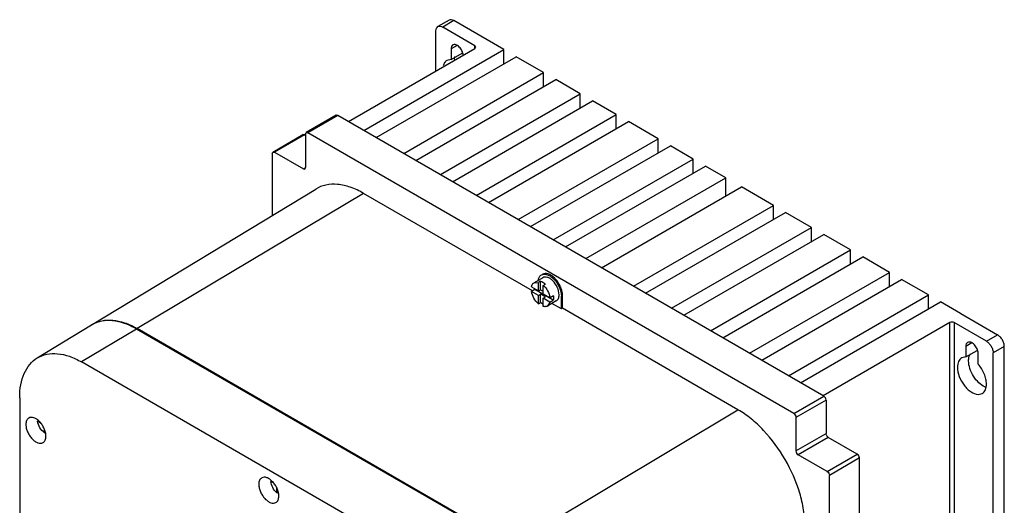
# Model space of a CAD drawing. Header units: millimetres. Extents: x 46 to 359, y 65 to 501.
# Tile 2 of 2: x 46 to 359, y 347 to 501. Entities that reach past the tile are written whole.
import ezdxf

# ---------------------------------------------------------------- set-up
doc = ezdxf.new("R2010")
doc.units = ezdxf.units.MM
doc.header["$LTSCALE"] = 36.75625
doc.layers.get('0').update_dxf_attribs({"linetype": 'CONTINUOUS'})

msp = doc.modelspace()

# ---------------------------------------------------------------- linework, layer by layer
at = {"color": 7}
for p, q in [((182.48, 500.35), (178.95, 498.31)), ((183.98, 500.21), (180.45, 498.16)), ((199.9, 491.02), (183.98, 500.21)), ((178.33, 484.28), (178.33, 496.94)), ((190.7, 492.25), (180.45, 498.16)), ((150.54, 468.24), (190.7, 491.43)), ((155.49, 465.38), (199.9, 491.02)), ((185.01, 492.35), (183.1, 491.24)), ((183.1, 491.24), (183.1, 487.89)), ((190.7, 491.43), (190.7, 492.25)), ((190.99, 491.84), (190.7, 492.25)), ((190.7, 491.43), (190.99, 491.84)), ((199.9, 486.54), (199.9, 491.02)), ((159.37, 463.14), (203.77, 488.78)), ((183.1, 487.89), (181.79, 487.59)), ((183.1, 487.89), (186.63, 489.93)), ((186.63, 490.32), (186.63, 489.93)), ((212.49, 483.75), (203.77, 488.78)), ((168.09, 458.11), (212.49, 483.75)), ((171.96, 455.87), (216.37, 481.51)), ((212.49, 479.27), (212.49, 483.75)), ((224.12, 477.04), (216.37, 481.51)), ((179.71, 451.4), (224.12, 477.04)), ((224.12, 472.56), (224.12, 477.04)), ((183.58, 449.16), (227.99, 474.8)), ((235.5, 470.46), (227.99, 474.8)), ((146.71, 470.21), (137.17, 464.7)), ((147.21, 470.16), (137.67, 464.65)), ((147.21, 470.16), (146.71, 470.21)), ((301.36, 381.16), (147.21, 470.16)), ((191.09, 444.83), (235.5, 470.46)), ((235.5, 465.99), (235.5, 470.46)), ((194.97, 442.59), (239.37, 468.23)), ((248.82, 462.77), (239.37, 468.23)), ((126.56, 458.57), (136.11, 464.08)), ((136.61, 464.04), (127.06, 458.52)), ((136.61, 464.04), (136.11, 464.08)), ((136.61, 464.04), (136.96, 463.83)), ((136.96, 464.24), (137.17, 464.7)), ((136.96, 464.24), (136.96, 453.63)), ((137.17, 464.7), (137.67, 464.65)), ((291.82, 375.65), (137.67, 464.65)), ((204.41, 437.14), (248.82, 462.77)), ((248.82, 458.3), (248.82, 462.77)), ((208.29, 434.9), (252.69, 460.54)), ((259.96, 456.34), (252.69, 460.54)), ((126.35, 458.12), (126.56, 458.57)), ((126.35, 458.12), (126.35, 438.47)), ((126.56, 458.57), (127.06, 458.52)), ((127.06, 458.52), (136.25, 453.22)), ((215.55, 430.7), (259.96, 456.34)), ((259.96, 451.87), (259.96, 456.34)), ((136.25, 453.22), (136.96, 453.63)), ((136.25, 453.22), (136.75, 453.17)), ((136.75, 453.17), (136.96, 453.63)), ((219.43, 428.47), (263.83, 454.11)), ((270.25, 450.4), (263.83, 454.11)), ((225.84, 424.76), (270.25, 450.4)), ((270.25, 444.67), (270.25, 450.4)), ((69.29, 403.87), (140.16, 446.84)), ((230.81, 421.9), (275.21, 447.53)), ((285.39, 441.66), (275.21, 447.53)), ((155.34, 445.46), (83.57, 402.58)), ((208.92, 414.53), (155.34, 445.46)), ((240.98, 416.02), (285.39, 441.66)), ((285.39, 437.19), (285.39, 441.66)), ((244.85, 413.79), (289.26, 439.43)), ((297.49, 434.67), (289.26, 439.43)), ((253.09, 409.03), (297.49, 434.67)), ((297.49, 430.2), (297.49, 434.67)), ((256.96, 406.8), (301.37, 432.43)), ((309.84, 427.54), (301.37, 432.43)), ((265.44, 401.9), (309.84, 427.54)), ((269.31, 399.67), (313.72, 425.3)), ((309.84, 423.07), (309.84, 427.54)), ((322.2, 420.41), (313.72, 425.3)), ((212.26, 418.73), (209.43, 417.09)), ((277.79, 394.77), (322.2, 420.41)), ((322.2, 415.94), (322.2, 420.41)), ((208.61, 415.79), (210.83, 414.51)), ((209.43, 417.09), (210.83, 417.2)), ((211.54, 417.61), (210.83, 417.2)), ((210.83, 414.51), (210.83, 417.2)), ((211.54, 414.92), (211.54, 417.61)), ((212.36, 416.3), (213.07, 416.7)), ((212.36, 413.63), (212.36, 416.3)), ((281.66, 392.54), (326.07, 418.17)), ((334.55, 413.28), (326.07, 418.17)), ((209.69, 414.97), (208.63, 414.36)), ((210.83, 413.08), (208.63, 414.36)), ((215.55, 411.58), (209.69, 414.97)), ((210.83, 414.51), (211.54, 414.92)), ((210.83, 413.08), (211.54, 413.49)), ((210.83, 410.47), (210.83, 413.08)), ((211.54, 414.92), (212.36, 414.45)), ((211.54, 410.88), (211.54, 413.49)), ((213.07, 412.61), (211.54, 413.49)), ((212.36, 413.63), (214.51, 412.39)), ((212.36, 412.2), (213.07, 412.61)), ((215.57, 413), (214.51, 412.39)), ((218.45, 413.11), (218.1, 412.9)), ((218.1, 408.81), (218.1, 412.9)), ((218.45, 409.02), (218.45, 413.11)), ((290.14, 387.64), (334.55, 413.28)), ((334.55, 408.81), (334.55, 413.28)), ((210.83, 410.47), (211.54, 410.88)), ((212.36, 409.61), (212.36, 412.2)), ((214.49, 410.97), (212.36, 412.2)), ((216.51, 411.37), (213.68, 409.73)), ((214.49, 410.97), (213.68, 409.73)), ((214.49, 410.97), (215.55, 411.58)), ((218.1, 408.81), (215.1, 410.55)), ((294.01, 385.4), (338.42, 411.04)), ((344.78, 407.37), (338.42, 411.04)), ((218.45, 409.02), (218.1, 408.81)), ((274.14, 376.88), (218.45, 409.02)), ((344.85, 407.33), (356.52, 400.6)), ((51.84, 393.28), (69.08, 403.73)), ((341.31, 404.47), (301.15, 381.29)), ((341.31, 130.46), (341.31, 404.47)), ((342.73, 404.47), (342.73, 130.46)), ((352.98, 398.55), (342.73, 404.47)), ((83.36, 402.44), (65.9, 392)), ((202.16, 333.85), (83.36, 402.44)), ((202.37, 333.99), (83.57, 402.58)), ((352.98, 398.55), (356.52, 400.6)), ((348.36, 398.05), (346.44, 396.94)), ((346.44, 396.94), (346.44, 393.59)), ((358.64, 396.92), (355.1, 394.88)), ((358.64, 127.8), (358.64, 396.92)), ((346.44, 393.59), (349.98, 395.63)), ((349.98, 396.02), (349.98, 395.63)), ((350.33, 391.34), (350.33, 394.7)), ((355.1, 125.76), (355.1, 394.88)), ((184.69, 323.42), (65.9, 392)), ((346.44, 393.59), (345.13, 393.28)), ((291.82, 375.65), (301.36, 381.16)), ((350.33, 381.72), (351.63, 382.02)), ((46.25, 380.66), (46.25, 170)), ((302.07, 379.94), (292.52, 374.43)), ((302.07, 379.94), (302.07, 369.32)), ((202.37, 333.99), (274.14, 376.88)), ((52.2, 373.37), (51.91, 373.2)), ((52.8, 372.68), (51.91, 373.2)), ((292.52, 374.43), (292.52, 363.81)), ((54.09, 369.58), (54.09, 370.54)), ((54.09, 369.58), (54.44, 369.78)), ((292.52, 363.81), (302.07, 369.32)), ((302.78, 368.1), (293.23, 362.59)), ((311.97, 362.79), (302.78, 368.1)), ((302.42, 357.28), (293.23, 362.59)), ((302.42, 357.28), (311.97, 362.79)), ((312.68, 361.57), (303.13, 356.06)), ((312.68, 110.08), (312.68, 361.57)), ((126.24, 354.3), (125.91, 354.11)), ((126.74, 353.64), (125.91, 354.11)), ((303.13, 104.57), (303.13, 356.06)), ((127.85, 350.54), (127.85, 352.06)), ((127.85, 350.54), (128.18, 350.73))]:
    msp.add_line(p, q, dxfattribs=at)
for centre, radius, start, end in [((210.7, 413.22), 7.52, 43.5807, 46.249), ((209.82, 412.38), 8.73, 22.2197, 24.8954), ((214.77, 415.85), 5.16, 187.2951, 189.8347), ((214.33, 413.93), 4.13, 236.3927, 241.5067), ((73.95, 395.71), 9.39, 120.6273, 121.2277), ((74.17, 395.82), 9.42, 122.1234, 122.5959), ((74.16, 395.83), 9.4, 121.2278, 122.1235), ((73.95, 395.71), 9.38, 119.9168, 120.6273), ((70.42, 379.79), 26.31, 60.0003, 60.3684), ((354.41, 388.52), 4.82, 246.43, 249.3398)]:
    msp.add_arc(centre, radius, start, end, dxfattribs=at)
for points, knots in [([(183.98, 500.21), (183.73, 500.35), (183.24, 500.56), (182.68, 500.47), (182.48, 500.35)], [0, 0, 0, 0, 0.550833, 1, 1, 1, 1]), ([(178.33, 496.94), (178.33, 497.23), (178.39, 497.76), (178.74, 498.2), (178.95, 498.31)], [0, 0, 0, 0, 0.550834, 1, 1, 1, 1]), ([(178.95, 498.31), (179.15, 498.43), (179.7, 498.51), (180.2, 498.31), (180.45, 498.16)], [0, 0, 0, 0, 0.449168, 1, 1, 1, 1]), ([(183.67, 492.5), (183.48, 492.4), (183.16, 492), (183.1, 491.51), (183.1, 491.24)], [0, 0, 0, 0, 0.44917, 1, 1, 1, 1]), ([(186.98, 489.22), (186.94, 489.7), (186.63, 490.67), (185.93, 491.69), (185.2, 492.3), (184.66, 492.58), (184.13, 492.67), (183.8, 492.58), (183.67, 492.5)], [0, 0, 0, 0, 0.276876, 0.566793, 0.698735, 0.814452, 0.913073, 1, 1, 1, 1]), ([(181.79, 487.59), (181.5, 487.42), (180.96, 486.9), (180.68, 486.22), (180.59, 485.85)], [0, 0, 0, 0, 0.47109, 1, 1, 1, 1]), ([(184.13, 487.89), (184.15, 487.98), (184.25, 488.31), (184.39, 488.63), (184.53, 488.85)], [0, 0, 0, 0, 0.26343, 1, 1, 1, 1]), ([(155.34, 445.46), (154.01, 446.23), (151.35, 447.49), (147.27, 448.46), (143.44, 448.32), (141.15, 447.44), (140.16, 446.84)], [0, 0, 0, 0, 0.290198, 0.549327, 0.782173, 1, 1, 1, 1]), ([(210.77, 418.1), (210.84, 418.42), (211.06, 419), (211.52, 419.45), (211.76, 419.59)], [0, 0, 0, 0, 0.531132, 1, 1, 1, 1]), ([(211.76, 419.59), (212.03, 419.74), (212.69, 419.91), (213.75, 419.7), (214.84, 419.1), (215.5, 418.52), (215.82, 418.18)], [0, 0, 0, 0, 0.198545, 0.425833, 0.694156, 1, 1, 1, 1]), ([(215.9, 418.65), (215.59, 418.95), (214.97, 419.45), (213.95, 419.95), (212.97, 420.11), (212.36, 419.94), (212.12, 419.8)], [0, 0, 0, 0, 0.303824, 0.570296, 0.798174, 1, 1, 1, 1]), ([(215.34, 417.79), (215.09, 418.03), (214.58, 418.44), (213.75, 418.85), (212.95, 418.98), (212.46, 418.84), (212.26, 418.73)], [0, 0, 0, 0, 0.303924, 0.570477, 0.798322, 1, 1, 1, 1]), ([(208.61, 415.79), (208.62, 415.84), (208.66, 416.03), (208.72, 416.21), (208.78, 416.33)], [0, 0, 0, 0, 0.260143, 1, 1, 1, 1]), ([(208.78, 416.33), (208.8, 416.38), (208.89, 416.56), (209, 416.73), (209.1, 416.83)], [0, 0, 0, 0, 0.260892, 1, 1, 1, 1]), ([(211.54, 417.61), (211.67, 417.57), (212.23, 417.36), (212.72, 417.01), (213.07, 416.7)], [0, 0, 0, 0, 0.226622, 1, 1, 1, 1]), ([(212.36, 416.3), (212.92, 415.79), (213.85, 414.57), (214.39, 413.13), (214.51, 412.39)], [0, 0, 0, 0, 0.503338, 1, 1, 1, 1]), ([(217.39, 413.31), (217.39, 414.12), (216.93, 415.79), (215.96, 417.19), (215.34, 417.79)], [0, 0, 0, 0, 0.483359, 1, 1, 1, 1]), ([(215.82, 418.18), (216.51, 417.44), (217.59, 415.78), (218.1, 413.84), (218.1, 412.9)], [0, 0, 0, 0, 0.519261, 1, 1, 1, 1]), ([(217.74, 416.05), (217.64, 416.27), (217.2, 417.11), (216.64, 417.89), (216.15, 418.41)], [0, 0, 0, 0, 0.252995, 1, 1, 1, 1]), ([(218.45, 413.11), (218.45, 413.31), (218.4, 414.19), (218.16, 415.05), (217.9, 415.68)], [0, 0, 0, 0, 0.231625, 1, 1, 1, 1]), ([(210.83, 410.47), (210.26, 410.97), (209.31, 412.18), (208.75, 413.61), (208.63, 414.36)], [0, 0, 0, 0, 0.501254, 1, 1, 1, 1]), ([(215.57, 413), (215.58, 412.94), (215.61, 412.71), (215.63, 412.47), (215.63, 412.29)], [0, 0, 0, 0, 0.258213, 1, 1, 1, 1]), ([(216.51, 411.37), (216.65, 411.45), (216.92, 411.67), (217.31, 412.31), (217.39, 412.91), (217.39, 413.31)], [0, 0, 0, 0, 0.218384, 0.452239, 1, 1, 1, 1]), ([(212.04, 410.49), (212, 410.52), (211.83, 410.64), (211.66, 410.77), (211.54, 410.88)], [0, 0, 0, 0, 0.243463, 1, 1, 1, 1]), ([(213.15, 409.55), (213.09, 409.54), (212.82, 409.52), (212.56, 409.56), (212.36, 409.61)], [0, 0, 0, 0, 0.237095, 1, 1, 1, 1]), ([(213.68, 409.73), (213.56, 409.66), (213.38, 409.59), (213.2, 409.56), (213.15, 409.55)], [0, 0, 0, 0, 0.743951, 1, 1, 1, 1]), ([(215.63, 412.29), (215.63, 412.23), (215.62, 411.99), (215.59, 411.75), (215.55, 411.58)], [0, 0, 0, 0, 0.261334, 1, 1, 1, 1]), ([(83.36, 402.44), (82.12, 403.15), (79.66, 404.32), (75.88, 405.24), (72.34, 405.15), (70.2, 404.38), (69.27, 403.84)], [0, 0, 0, 0, 0.289772, 0.549028, 0.78223, 1, 1, 1, 1]), ([(69.29, 403.87), (70.21, 404.43), (72.34, 405.26), (75.9, 405.4), (79.7, 404.53), (82.18, 403.37), (83.43, 402.66)], [0, 0, 0, 0, 0.218233, 0.451251, 0.710214, 1, 1, 1, 1]), ([(342.73, 404.47), (342.52, 404.59), (342.02, 404.69), (341.52, 404.59), (341.31, 404.47)], [0, 0, 0, 0, 0.500001, 1, 1, 1, 1]), ([(358.64, 396.92), (358.64, 397.27), (358.51, 398), (358.05, 399.03), (357.39, 399.94), (356.82, 400.42), (356.52, 400.6)], [0, 0, 0, 0, 0.237254, 0.500001, 0.762748, 1, 1, 1, 1]), ([(347.01, 398.2), (346.82, 398.09), (346.5, 397.69), (346.44, 397.2), (346.44, 396.94)], [0, 0, 0, 0, 0.44917, 1, 1, 1, 1]), ([(350.33, 394.7), (350.33, 395.19), (350.06, 396.21), (349.36, 397.29), (348.62, 397.95), (348.05, 398.26), (347.49, 398.37), (347.15, 398.28), (347.01, 398.2)], [0, 0, 0, 0, 0.269904, 0.561308, 0.69545, 0.813135, 0.912853, 1, 1, 1, 1]), ([(352.98, 398.55), (353.28, 398.38), (353.85, 397.9), (354.52, 396.99), (354.97, 395.96), (355.1, 395.23), (355.1, 394.88)], [0, 0, 0, 0, 0.237252, 0.499999, 0.762746, 1, 1, 1, 1]), ([(51.84, 393.28), (52.75, 393.83), (54.87, 394.65), (58.42, 394.78), (62.2, 393.89), (64.66, 392.72), (65.9, 392)], [0, 0, 0, 0, 0.217827, 0.450673, 0.709802, 1, 1, 1, 1]), ([(347.32, 392.35), (347.32, 392.56), (347.36, 393.32), (347.58, 394.08), (347.87, 394.54)], [0, 0, 0, 0, 0.27754, 1, 1, 1, 1]), ([(46.25, 380.66), (46.25, 382.05), (46.46, 384.69), (47.51, 388.32), (49.28, 391.28), (50.94, 392.74), (51.84, 393.28)], [0, 0, 0, 0, 0.289383, 0.548739, 0.782249, 1, 1, 1, 1]), ([(345.13, 393.28), (344.92, 393.16), (344.52, 392.82), (344.09, 392.12), (343.84, 391.26), (343.79, 390.64), (343.79, 390.31)], [0, 0, 0, 0, 0.217751, 0.450869, 0.71034, 1, 1, 1, 1]), ([(352.48, 384.1), (351.77, 384.41), (350.39, 385.41), (348.78, 387.44), (347.65, 389.81), (347.32, 391.53), (347.32, 392.35)], [0, 0, 0, 0, 0.229266, 0.491739, 0.758765, 1, 1, 1, 1]), ([(352.98, 385), (352.98, 385.53), (352.84, 386.66), (352.11, 388.88), (351.14, 390.44), (350.33, 391.34)], [0, 0, 0, 0, 0.229012, 0.480598, 1, 1, 1, 1]), ([(343.79, 390.31), (343.79, 389.33), (344.25, 387.28), (345.52, 385), (346.9, 383.43), (348.29, 382.3), (349.54, 381.75), (350.33, 381.72)], [0, 0, 0, 0, 0.254028, 0.533213, 0.668528, 0.793676, 1, 1, 1, 1]), ([(351.63, 382.02), (351.85, 382.15), (352.25, 382.49), (352.68, 383.18), (352.93, 384.04), (352.98, 384.67), (352.98, 385)], [0, 0, 0, 0, 0.217751, 0.450869, 0.71034, 1, 1, 1, 1]), ([(302.07, 379.94), (302.07, 380.18), (301.9, 380.66), (301.57, 381.04), (301.36, 381.16)], [0, 0, 0, 0, 0.500001, 1, 1, 1, 1]), ([(295.35, 340.13), (295.35, 341.81), (295.05, 345.3), (293.38, 352.46), (289.5, 361.25), (283.83, 369), (278.46, 374.03), (275.59, 376.04), (274.14, 376.88)], [0, 0, 0, 0, 0.114257, 0.23754, 0.500001, 0.762462, 0.885743, 1, 1, 1, 1]), ([(291.82, 375.65), (292.03, 375.53), (292.36, 375.15), (292.52, 374.67), (292.52, 374.43)], [0, 0, 0, 0, 0.499999, 1, 1, 1, 1]), ([(49.15, 374.24), (49, 374.15), (48.72, 373.92), (48.43, 373.44), (48.25, 372.84), (48.22, 372.41), (48.22, 372.18)], [0, 0, 0, 0, 0.217724, 0.450873, 0.710468, 1, 1, 1, 1]), ([(48.22, 372.18), (48.22, 371.8), (48.33, 370.99), (48.73, 369.8), (49.35, 368.65), (50.13, 367.65), (51.02, 366.86), (51.95, 366.35), (52.86, 366.17), (53.43, 366.32), (53.65, 366.45)], [0, 0, 0, 0, 0.128825, 0.270598, 0.417898, 0.562393, 0.696206, 0.813598, 0.913066, 1, 1, 1, 1]), ([(54.58, 368.51), (54.58, 368.89), (54.47, 369.7), (54.07, 370.89), (53.45, 372.03), (52.67, 373.04), (51.78, 373.83), (50.85, 374.33), (49.94, 374.51), (49.37, 374.37), (49.15, 374.24)], [0, 0, 0, 0, 0.128825, 0.270598, 0.417898, 0.562393, 0.696206, 0.813598, 0.913066, 1, 1, 1, 1]), ([(54.09, 369.58), (53.5, 369.99), (52.54, 371.11), (52, 372.48), (51.91, 373.2)], [0, 0, 0, 0, 0.496483, 1, 1, 1, 1]), ([(302.78, 368.1), (302.57, 368.22), (302.24, 368.6), (302.07, 369.08), (302.07, 369.32)], [0, 0, 0, 0, 0.499999, 1, 1, 1, 1]), ([(53.65, 366.45), (53.8, 366.53), (54.08, 366.76), (54.37, 367.25), (54.55, 367.84), (54.58, 368.28), (54.58, 368.51)], [0, 0, 0, 0, 0.217724, 0.450873, 0.710468, 1, 1, 1, 1]), ([(292.52, 363.81), (292.52, 363.57), (292.69, 363.09), (293.02, 362.71), (293.23, 362.59)], [0, 0, 0, 0, 0.500001, 1, 1, 1, 1]), ([(312.68, 361.57), (312.68, 361.81), (312.51, 362.29), (312.18, 362.67), (311.97, 362.79)], [0, 0, 0, 0, 0.500001, 1, 1, 1, 1]), ([(302.42, 357.28), (302.63, 357.16), (302.96, 356.78), (303.13, 356.3), (303.13, 356.06)], [0, 0, 0, 0, 0.499999, 1, 1, 1, 1]), ([(123.04, 355.26), (122.89, 355.17), (122.62, 354.94), (122.32, 354.45), (122.15, 353.86), (122.11, 353.43), (122.11, 353.2)], [0, 0, 0, 0, 0.217724, 0.450873, 0.710468, 1, 1, 1, 1]), ([(122.11, 353.2), (122.11, 352.81), (122.22, 352), (122.62, 350.82), (123.24, 349.67), (124.03, 348.67), (124.92, 347.88), (125.84, 347.37), (126.75, 347.19), (127.32, 347.33), (127.54, 347.46)], [0, 0, 0, 0, 0.128825, 0.270598, 0.417898, 0.562393, 0.696206, 0.813598, 0.913066, 1, 1, 1, 1]), ([(128.47, 349.52), (128.47, 349.91), (128.37, 350.72), (127.97, 351.9), (127.35, 353.05), (126.56, 354.05), (125.67, 354.84), (124.74, 355.35), (123.83, 355.53), (123.27, 355.39), (123.04, 355.26)], [0, 0, 0, 0, 0.128825, 0.270598, 0.417898, 0.562393, 0.696206, 0.813598, 0.913066, 1, 1, 1, 1]), ([(127.85, 350.54), (127.31, 350.99), (126.45, 352.1), (125.98, 353.44), (125.91, 354.11)], [0, 0, 0, 0, 0.504762, 1, 1, 1, 1]), ([(127.54, 347.46), (127.69, 347.55), (127.97, 347.78), (128.26, 348.27), (128.44, 348.86), (128.47, 349.3), (128.47, 349.52)], [0, 0, 0, 0, 0.217724, 0.450873, 0.710468, 1, 1, 1, 1])]:
    msp.add_open_spline(points, degree=3, knots=knots, dxfattribs=at)
for points in [[(209.1, 416.83), (209.2, 416.93), (209.31, 417.02), (209.43, 417.09)], [(344.78, 407.37), (344.8, 407.36), (344.82, 407.35), (344.85, 407.33)]]:
    msp.add_open_spline(points, degree=3, dxfattribs=at)

doc.saveas('drawing.dxf')
